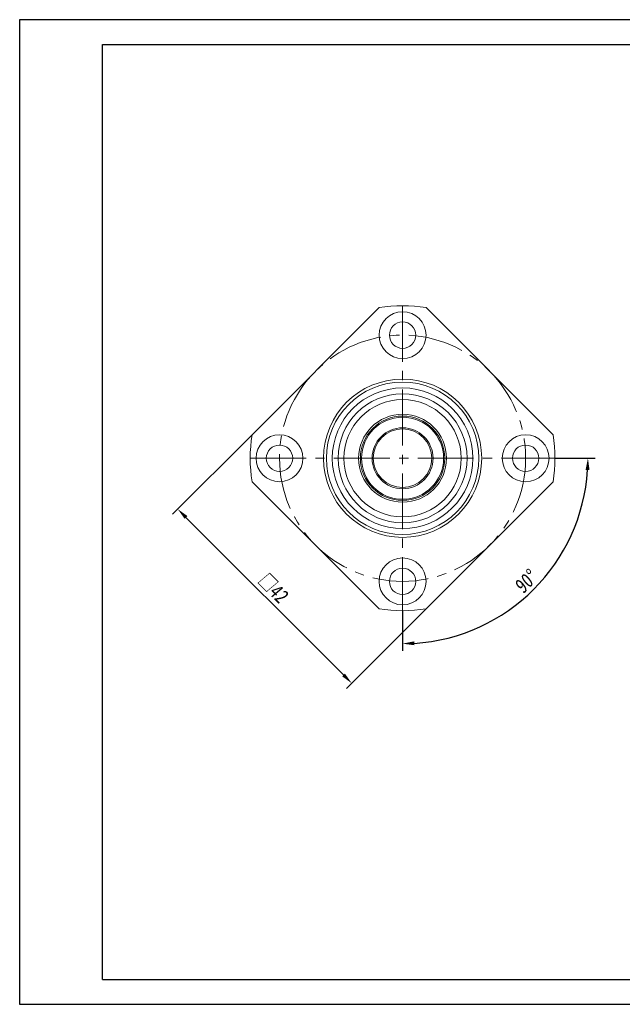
# Model space of a CAD drawing. Header units: millimetres. Extents: x 830 to 1068, y 138 to 305.
# Tile 1 of 3: x 830 to 933, y 138 to 305. Entities that reach past the tile are written whole.
import ezdxf

# ---------------------------------------------------------------- set-up
doc = ezdxf.new("R2010")
doc.units = ezdxf.units.MM
doc.linetypes.add('CENTER2', pattern=[28.575, 19.05, -3.175, 3.175, -3.175])
doc.layers.get('0').update_dxf_attribs({"lineweight": 20})
for name, color, linetype, lineweight in [('中心线', 5, 'CENTER2', 13), ('外框', 7, 'Continuous', 25), ('标注', 1, 'Continuous', 13)]:
    doc.layers.add(name, color=color, linetype=linetype, lineweight=lineweight)
doc.styles.get("Standard").update_dxf_attribs({"font": 'SimSun.ttf', "width": 0.8, "oblique": 5})
doc.dimstyles.new('ISO-25', dxfattribs={"dimtxt": 2.5, "dimasz": 2, "dimexe": 1.25, "dimexo": 0, "dimtad": 1, "dimzin": 9, "dimdsep": 46, "dimtxsty": 'Standard', "dimcen": 2.5, "dimadec": 0, "dimazin": 2, "dimtfac": 1, "dimtix": 1, "dimtmove": 0, "dimatfit": 0, "dimfxl": 0, "dimarcsym": 0})
doc.dimstyles.new('ISO-25$2', dxfattribs={"dimtxt": 2.5, "dimasz": 2, "dimexe": 1.25, "dimexo": 0, "dimtad": 1, "dimzin": 9, "dimdsep": 46, "dimtxsty": 'Standard', "dimcen": 2.5, "dimadec": 0, "dimazin": 2, "dimtfac": 1, "dimtix": 1, "dimtmove": 0, "dimatfit": 0, "dimfxl": 0, "dimarcsym": 0})

# ---------------------------------------------------------------- blocks, each defined once
blk = doc.blocks.new('Y')
at = {"lineweight": 30}
for p, q in [((-4136.76, 2009.27), (-3862.74, 2009.27)), ((-4154.44, 2003.97), (-3857.44, 2003.97)), ((-4154.44, 2003.97), (-3857.44, 2003.97))]:
    blk.add_line(p, q, dxfattribs=at)
for points in [[(-3857.44, 2213.99), (-4154.44, 2213.99), (-4154.44, 2003.97)], [(-4136.76, 2009.27), (-4136.76, 2208.69), (-3862.74, 2208.69)]]:
    blk.add_lwpolyline(points, dxfattribs=at)
blk = doc.blocks.new('W')
blk.add_blockref('Y', (0, 0))
blk = doc.blocks.new('*D6')
at = {"layer": 'Defpoints', "color": 0, "transparency": 16777216}
for p in [(870.1, 234.66), (899.8, 204.97), (887.12, 192.28)]:
    blk.add_point(p, dxfattribs=at)
at = {"layer": '标注', "color": 0, "lineweight": -2, "transparency": 16777216}
for p, q in [((870.1, 234.66), (856.54, 221.1)), ((858.83, 220.57), (885.7, 193.7)), ((899.8, 204.97), (886.24, 191.4))]:
    blk.add_line(p, q, dxfattribs=at)
at = {"layer": '标注', "color": 0, "transparency": 16777216}
for points in [[(859.07, 220.8), (858.6, 220.33), (857.42, 221.98)], [(885.94, 193.93), (885.47, 193.46), (887.12, 192.28)]]:
    blk.add_solid(points, dxfattribs=at)
at = {"layer": '标注', "color": 0, "transparency": 16777216, "insert": (873.67, 208.54), "char_height": 2.5, "attachment_point": 5, "rotation": 315}
blk.add_mtext('□42', dxfattribs=at)
blk = doc.blocks.new('*D7')
at = {"layer": 'Defpoints', "color": 0, "transparency": 16777216}
for p in [(895.79, 256.65), (869.79, 230.65), (921.79, 230.65), (895.79, 204.65), (911.61, 203.26)]:
    blk.add_point(p, dxfattribs=at)
at = {"layer": '标注', "color": 0, "lineweight": -2, "transparency": 16777216}
for p, q in [((921.79, 230.65), (928.67, 230.65)), ((895.79, 204.65), (895.79, 197.78))]:
    blk.add_line(p, q, dxfattribs=at)
blk.add_arc((895.79, 230.65), 31.63, 273.6237, 356.3763, dxfattribs=at)
at = {"layer": '标注', "color": 0, "transparency": 16777216}
for points in [[(927.02, 228.67), (927.69, 228.64), (927.42, 230.65)], [(897.8, 198.76), (897.78, 199.42), (895.79, 199.03)]]:
    blk.add_solid(points, dxfattribs=at)
at = {"layer": '标注', "color": 0, "transparency": 16777216, "insert": (916.83, 209.62), "char_height": 2.5, "attachment_point": 5, "rotation": 45}
blk.add_mtext('90°', dxfattribs=at)

msp = doc.modelspace()

# ---------------------------------------------------------------- linework, layer by layer
at = {"color": 7, "linetype": 'Continuous', "lineweight": 15}
for p, q in [((870.103, 234.664), (891.783, 256.343)), ((899.802, 256.343), (921.481, 234.664)), ((891.783, 204.965), (870.103, 226.645)), ((921.481, 226.645), (899.802, 204.965))]:
    msp.add_line(p, q, dxfattribs=at)
for centre, radius in [((895.792, 251.654), 4), ((895.792, 251.654), 2.25), ((895.792, 230.654), 13.5), ((895.792, 230.654), 13), ((895.792, 230.654), 12), ((895.792, 230.654), 11), ((895.792, 230.654), 10), ((895.792, 230.654), 7.5), ((895.792, 230.654), 7.2), ((895.792, 230.654), 7), ((895.792, 230.654), 5.2), ((895.792, 230.654), 5), ((874.792, 230.654), 4), ((916.792, 230.654), 4), ((874.792, 230.654), 2.25), ((916.792, 230.654), 2.25), ((895.792, 209.654), 4), ((895.792, 209.654), 2.25)]:
    msp.add_circle(centre, radius, dxfattribs=at)
for start, end in [(81.12893, 98.87107), (171.12893, 188.87107), (351.12893, 8.87107), (261.12893, 278.87107)]:
    msp.add_arc((895.792, 230.654), 26, start, end, dxfattribs=at)
at = {"layer": '中心线', "ltscale": 0.5}
for p, q in [((895.792, 256.654), (895.792, 204.654)), ((869.792, 230.654), (921.792, 230.654))]:
    msp.add_line(p, q, dxfattribs=at)
msp.add_circle((895.792, 230.654), 21, dxfattribs=at)

# ---------------------------------------------------------------- block references
at = {"layer": '外框', "lineweight": 25, "xscale": 0.7997008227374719, "yscale": 0.7997008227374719, "zscale": 0.7997008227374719}
msp.add_blockref('W', (4152.761, -1465.067), dxfattribs=at)

# ---------------------------------------------------------------- dimensions: what is measured, and where the dimension line sits
at = {"layer": '标注'}
dim = msp.add_angular_dim_2l(base=(911.606, 203.264), line1=((895.792, 256.654), (895.792, 204.654)), line2=((869.792, 230.654), (921.792, 230.654)), dimstyle='ISO-25$2', dxfattribs=at)
dim.commit()
dim.dimension.update_dxf_attribs({"geometry": '*D7', "text_midpoint": (916.831, 209.616)})
dim = msp.add_aligned_dim(p1=(870.103, 234.664), p2=(899.802, 204.965), distance=-17.936, text='□<>', dimstyle='ISO-25', dxfattribs=at)
dim.commit()
dim.dimension.update_dxf_attribs({"geometry": '*D6', "text_midpoint": (873.674, 208.536)})

doc.saveas('drawing.dxf')
